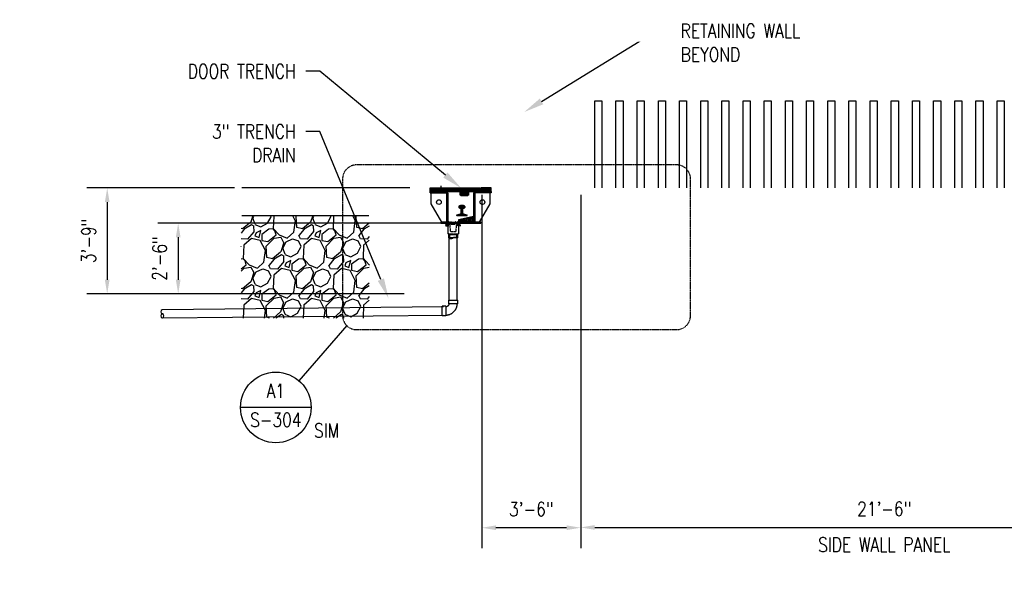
# Model space of a CAD drawing. Header units: inches. Extents: x -3652 to 3886, y -220 to 417.
# Tile 2 of 42: x -166 to 252, y -166 to 72. Entities that reach past the tile are written whole.
import ezdxf
from ezdxf import colors
from ezdxf.entities.mleader import LeaderData, LeaderLine
from ezdxf.enums import TextEntityAlignment as Align
from ezdxf.math import Vec2, Vec3

# ---------------------------------------------------------------- set-up
doc = ezdxf.new("R2010")
doc.units = ezdxf.units.IN
doc.header["$MEASUREMENT"] = 0
for name, pattern in [('CENTER2', [1.125, 0.75, -0.125, 0.125, -0.125]), ('Dash', [0.25, 0.125, -0.125]), ('HIDDEN2', [0.1875, 0.125, -0.0625])]:
    doc.linetypes.add(name, pattern=pattern)
doc.layers.get('Defpoints').update_dxf_attribs({"color": 243})
for name, color, linetype in [('A-WALL-PATT', 8, 'Continuous'), ('G-Detl-Hidn', 1, 'HIDDEN2'), ('P-PIPE', 3, 'Continuous'), ('S-ANNO-DIMS', 1, 'Continuous'), ('S-ANNO-TEXT', 2, 'Continuous'), ('S-DETL-CNTR', 1, 'CENTER2'), ('S-DETL-STLS', 3, 'Continuous'), ('S-GRVL', 8, 'Continuous')]:
    doc.layers.add(name, color=color, linetype=linetype)
for name, color, linetype, lineweight in [('G-ANNO-REFR', 2, 'Continuous', 35), ('G-Detl-Medm', 3, 'Continuous', 35), ('S-ANNO-PATT', 8, 'Continuous', 18), ('S-ANNO-SYMB', 2, 'Continuous', 25), ('S-SECT-SHPS', 3, 'Continuous', 25)]:
    doc.layers.add(name, color=color, linetype=linetype, lineweight=lineweight)
doc.styles.add('AEC_COMN_TITLE', font='romans.shx', dxfattribs={"width": 0.8, "height": 0.1875})
doc.styles.add('Annotative', font='romans.shx', dxfattribs={"width": 0.8, "height": 0.125})
doc.styles.add('ROMANS', font='ROMANS.shx', dxfattribs={"width": 0.8})
doc.dimstyles.new('Annotative', dxfattribs={"dimscale": 0, "dimtxt": 0.125, "dimasz": 0.125, "dimexe": 0.179688, "dimexo": 0.0625, "dimgap": 0.09, "dimtad": 1, "dimdec": 3, "dimzin": 3, "dimdsep": 46, "dimlunit": 4, "dimtxsty": 'Annotative', "dimcen": 0.09, "dimclrt": 2, "dimazin": 2, "dimtfac": 1, "dimtdec": 3, "dimtmove": 1, "dimatfit": 3, "dimfxl": 1, "dimtfill": 1, "dimfrac": 2, "dimtolj": 1, "dimtzin": 0, "dimarcsym": 0})
pattern_1 = [(319.44955, (-254.05125, 60.66655), (0.365691, 0.4274065), []), (319.44955, (-254.0307, 60.4022), (0.365691, 0.4274065), [])]
pattern_2 = [(319.44955, (-218.05334, -49.55165), (0.365691, 0.4274065), []), (319.44955, (-218.03277, -49.816), (0.365691, 0.4274065), [])]
pattern_3 = [(319.44955, (-281.05846, -49.98134), (0.365691, 0.4274065), []), (319.44955, (-281.0379, -50.2457), (0.365691, 0.4274065), [])]

# ---------------------------------------------------------------- blocks, each defined once
blk = doc.blocks.new('*D9')
at = {"layer": 'Defpoints', "color": 0, "transparency": 16777216}
for p in [(30, 0), (72, 0), (30, -144.43)]:
    blk.add_point(p, dxfattribs=at)
at = {"layer": 'S-ANNO-DIMS', "color": 0, "lineweight": -2, "transparency": 16777216}
for p, q in [((30, -3), (30, -153.06)), ((72, -3), (72, -153.06)), ((66, -144.43), (36, -144.43))]:
    blk.add_line(p, q, dxfattribs=at)
at = {"layer": 'S-ANNO-DIMS', "color": 0, "transparency": 16777216}
for points in [[(36, -143.43), (36, -145.43), (30, -144.43)], [(66, -143.43), (66, -145.43), (72, -144.43)]]:
    blk.add_solid(points, dxfattribs=at)
at = {"layer": 'S-ANNO-DIMS', "color": 2, "transparency": 16777216, "insert": (51, -136.54), "char_height": 6, "attachment_point": 5, "style": 'Annotative', "bg_fill": 3, "box_fill_scale": 1.25, "bg_fill_color": 256, "bg_fill_true_color": 13158600, "bg_fill_transparency": 0}
blk.add_mtext('\\A1;3\'-6"', dxfattribs=at)
blk = doc.blocks.new('*D15')
at = {"layer": 'Defpoints', "color": 0, "transparency": 16777216}
for p in [(72, 0), (330, 0), (330, -144.3)]:
    blk.add_point(p, dxfattribs=at)
at = {"layer": 'S-ANNO-DIMS', "color": 0, "lineweight": -2, "transparency": 16777216}
for p, q in [((72, -3), (72, -152.93)), ((330, -3), (330, -152.93)), ((78, -144.3), (324, -144.3))]:
    blk.add_line(p, q, dxfattribs=at)
at = {"layer": 'S-ANNO-DIMS', "color": 0, "transparency": 16777216}
for points in [[(78, -143.3), (78, -145.3), (72, -144.3)], [(324, -143.3), (324, -145.3), (330, -144.3)]]:
    blk.add_solid(points, dxfattribs=at)
at = {"layer": 'S-ANNO-DIMS', "color": 2, "transparency": 16777216, "insert": (201, -136.41), "char_height": 6, "attachment_point": 5, "style": 'Annotative', "bg_fill": 3, "box_fill_scale": 1.25, "bg_fill_color": 256, "bg_fill_true_color": 13158600, "bg_fill_transparency": 0}
blk.add_mtext('\\A1;21\'-6"', dxfattribs=at)
at = {"layer": 'S-ANNO-DIMS', "color": 2, "transparency": 16777216, "insert": (201, -151.62), "char_height": 6, "attachment_point": 5, "style": 'Annotative', "bg_fill": 3, "box_fill_scale": 1.25, "bg_fill_color": 256, "bg_fill_true_color": 13158600, "bg_fill_transparency": 0}
blk.add_mtext('\\A1;SIDE WALL PANEL', dxfattribs=at)
blk = doc.blocks.new('Bend - PVC - Sch 40 - DWV_USACE - Standard-1075329-SECTION _COLUMN STRIP_ LONG')
at = {"layer": 'P-PIPE', "lineweight": -3}
for p, q in [((205.64, -14.52), (204.14, -14.52)), ((204.14, -18.48), (204.14, -14.52)), ((205.64, -14.52), (205.64, -18.48)), ((199.1, -19.56), (199.1, -21.06)), ((199.1, -19.56), (203.06, -19.56)), ((203.06, -21.06), (203.06, -19.56)), ((204.14, -18.48), (205.64, -18.48)), ((203.06, -21.06), (199.1, -21.06))]:
    blk.add_line(p, q, dxfattribs=at)
at = {"layer": 'P-PIPE', "lineweight": -3, "flags": 128}
for points in [[(204.14, -14.75), (203.95, -14.75), (203.76, -14.77), (203.56, -14.78), (203.37, -14.81), (203.18, -14.85), (203, -14.89), (202.81, -14.94), (202.63, -14.99), (202.44, -15.06), (202.27, -15.13), (202.09, -15.21), (201.92, -15.29), (201.75, -15.39), (201.58, -15.49), (201.42, -15.59), (201.27, -15.7), (201.11, -15.82), (200.97, -15.94), (200.82, -16.07), (200.69, -16.21), (200.56, -16.35), (200.43, -16.5), (200.31, -16.65), (200.2, -16.8), (200.09, -16.96), (199.99, -17.13), (199.9, -17.29), (199.81, -17.47), (199.73, -17.64), (199.65, -17.82), (199.59, -18), (199.53, -18.18), (199.48, -18.37), (199.43, -18.56), (199.4, -18.74), (199.37, -18.94), (199.35, -19.13), (199.33, -19.32), (199.33, -19.51), (199.33, -19.56)], [(202.83, -19.56), (202.83, -19.51), (202.83, -19.46), (202.84, -19.41), (202.84, -19.35), (202.85, -19.3), (202.87, -19.25), (202.88, -19.2), (202.89, -19.15), (202.91, -19.1), (202.93, -19.05), (202.95, -19), (202.98, -18.96), (203, -18.91), (203.03, -18.87), (203.06, -18.82), (203.09, -18.78), (203.12, -18.74), (203.15, -18.7), (203.19, -18.66), (203.23, -18.62), (203.26, -18.59), (203.3, -18.55), (203.34, -18.52), (203.39, -18.49), (203.43, -18.46), (203.48, -18.43), (203.52, -18.4), (203.57, -18.38), (203.62, -18.36), (203.66, -18.34), (203.71, -18.32), (203.76, -18.31), (203.81, -18.29), (203.87, -18.28), (203.92, -18.27), (203.97, -18.26), (204.02, -18.26), (204.07, -18.25), (204.13, -18.25), (204.14, -18.25)]]:
    blk.add_lwpolyline(points, dxfattribs=at)
blk = doc.blocks.new('*D30')
at = {"layer": 'Defpoints', "color": 0, "transparency": 16777216}
for p in [(30.51, -15), (-99.06, -45), (0, -45)]:
    blk.add_point(p, dxfattribs=at)
at = {"layer": 'S-ANNO-DIMS', "color": 0, "lineweight": -2, "transparency": 16777216}
for p, q in [((27.51, -15), (-107.68, -15)), ((-99.06, -21), (-99.06, -39)), ((-3, -45), (-107.68, -45))]:
    blk.add_line(p, q, dxfattribs=at)
at = {"layer": 'S-ANNO-DIMS', "color": 0, "transparency": 16777216}
for points in [[(-100.06, -21), (-98.06, -21), (-99.06, -15)], [(-100.06, -39), (-98.06, -39), (-99.06, -45)]]:
    blk.add_solid(points, dxfattribs=at)
at = {"layer": 'S-ANNO-DIMS', "color": 2, "transparency": 16777216, "insert": (-106.95, -30), "char_height": 6, "attachment_point": 5, "rotation": 90, "style": 'Annotative', "bg_fill": 3, "box_fill_scale": 1.25, "bg_fill_color": 256, "bg_fill_true_color": 13158600, "bg_fill_transparency": 0}
blk.add_mtext('\\A1;2\'-6"', dxfattribs=at)
blk = doc.blocks.new('*D31')
at = {"layer": 'Defpoints', "color": 0, "transparency": 16777216}
for p in [(-72.06, 0), (-129.22, -45), (0, -45)]:
    blk.add_point(p, dxfattribs=at)
at = {"layer": 'S-ANNO-DIMS', "color": 0, "lineweight": -2, "transparency": 16777216}
for p, q in [((-75.06, 0), (-137.84, 0)), ((-129.22, -6), (-129.22, -39)), ((-3, -45), (-137.84, -45))]:
    blk.add_line(p, q, dxfattribs=at)
at = {"layer": 'S-ANNO-DIMS', "color": 0, "transparency": 16777216}
for points in [[(-130.22, -6), (-128.22, -6), (-129.22, 0)], [(-130.22, -39), (-128.22, -39), (-129.22, -45)]]:
    blk.add_solid(points, dxfattribs=at)
at = {"layer": 'S-ANNO-DIMS', "color": 2, "transparency": 16777216, "insert": (-137.11, -22.5), "char_height": 6, "attachment_point": 5, "rotation": 90, "style": 'Annotative', "bg_fill": 3, "box_fill_scale": 1.25, "bg_fill_color": 256, "bg_fill_true_color": 13158600, "bg_fill_transparency": 0}
blk.add_mtext('\\A1;3\'-9"', dxfattribs=at)
blk = doc.blocks.new('Detail Callout AEC')
at = {"color": 0, "linetype": 'ByBlock', "lineweight": -3, "transparency": 16777216}
blk.add_line((0.25, 0), (-0.25, 0), dxfattribs=at)
blk.add_line((0.25, 0), (-0.25, 0), dxfattribs=at)
blk.add_circle((0, 0), 0.25, dxfattribs=at)
blk.add_circle((0, 0), 0.25, dxfattribs=at)
at = {"color": 0, "linetype": 'ByBlock', "lineweight": -3, "transparency": 16777216, "style": 'AEC_COMN_TITLE'}
for tag, p in [('VIEWNUMBER', (0, 0.0508)), ('VIEWNUMBER', (0, 0.0508)), ('SHEETNUMBER', (0, -0.1263)), ('SHEETNUMBER', (0, -0.1263))]:
    blk.add_attdef(tag, text='', height=0.0938, dxfattribs=at).set_placement(p, align=Align.CENTER)

msp = doc.modelspace()

# ---------------------------------------------------------------- hatches: boundary and pattern name
at = {"layer": 'S-ANNO-PATT', "linetype": 'Continuous', "lineweight": 0}
h = msp.add_hatch(dxfattribs=at)
h.set_pattern_fill('ANSI32', color=256, scale=1.5)
h.set_pattern_definition([(45, (-302.03704, -48.662), (-0.3977476, 0.3977476), []), (45, (-301.77187, -48.662), (-0.3977476, 0.3977476), [])])
h.paths.add_polyline_path([(12.7568, -0.03278), (8.0068, -0.03278), (8.0068, -1.53278), (12.7568, -1.53278, -1)])
at = {"layer": 'S-ANNO-PATT'}
h = msp.add_hatch(dxfattribs=at)
h.set_pattern_fill('ANSI32', color=256, scale=1.5, angle=-85.5504475)
h.set_pattern_definition(pattern_1)
h.paths.add_polyline_path([(8.0068, -1.53278), (8.0068, -2.03278), (8.5068, -2.03278), (15.2568, -2.03278), (15.2568, -1.53278)])
h = msp.add_hatch(dxfattribs=at)
h.set_pattern_fill('ANSI32', color=256, scale=1.5, angle=-85.5504475)
h.set_pattern_definition(pattern_1)
h.paths.add_polyline_path([(15.5068, -2.03278), (15.0068, -2.03278), (15.0068, -14.49998), (15.5068, -14.49998)])
h = msp.add_hatch(dxfattribs=at)
h.set_pattern_fill('ANSI32', color=256, scale=1.5, angle=-85.5504475)
h.set_pattern_definition(pattern_1)
h.paths.add_polyline_path([(27.0068, -2.03278), (26.5068, -2.03278), (26.5068, -10.27456), (27.0068, -10.37646)])
at = {"layer": 'S-ANNO-PATT', "linetype": 'Continuous', "lineweight": 0}
h = msp.add_hatch(dxfattribs=at)
h.set_pattern_fill('ANSI32', color=256, scale=1.5)
h.set_pattern_definition([(45, (-154.96737, 52.08584), (-0.3977476, 0.3977476), []), (45, (-154.7022, 52.08584), (-0.3977476, 0.3977476), [])])
h.paths.add_polyline_path([(22.64468, -8.41822), (21.91559, -8.70391, 0.308606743), (21.7568, -8.93668), (21.7568, -10.60719, 0.332706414), (22.11572, -11.08687), (23.58694, -11.51958, -0.332706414), (23.6318, -11.57954), (23.6318, -11.72028, -0.414213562), (23.5693, -11.78278), (19.4443, -11.78278, -0.414213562), (19.3818, -11.72028), (19.3818, -11.57954, -0.332706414), (19.42667, -11.51958), (20.89789, -11.08687, 0.332706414), (21.2568, -10.60719), (21.2568, -8.93668, 0.308606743), (21.09801, -8.70391), (20.36893, -8.41822, -0.35466541), (20.3193, -8.35706), (20.3193, -7.94254, -0.391902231), (20.66554, -7.56864), (21.01693, -7.54161, -0.01919533), (21.24702, -7.53278), (21.76659, -7.53278, -0.01919533), (21.99668, -7.54161), (22.34806, -7.56864, -0.391902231), (22.6943, -7.94254), (22.6943, -8.35706, -0.35466541)])
at = {"layer": 'S-ANNO-PATT'}
h = msp.add_hatch(dxfattribs=at)
h.set_pattern_fill('AR-SAND', color=256, scale=0.1)
h.set_pattern_definition([(37.5, (-218.05334, -49.55165), (-0.00629934, 0.19268238), [0, -0.152, 0, -0.17, 0, -0.1625]), (7.5, (-218.05334, -49.55165), (0.17697767, 0.2822146), [0, -0.082, 0, -0.137, 0, -0.0525]), (327.5, (-218.17634, -49.55165), (0.31141419, 0.0005659), [0, -0.05, 0, -0.18, 0, -0.235]), (317.5, (-218.17634, -49.55165), (0.30061266, 0.08776756), [0, -0.025, 0, -0.118, 0, -0.135])])
h.paths.add_polyline_path([(26.49786, -14.49998), (26.49786, -12.13382), (20.0068, -13.49998), (20.0068, -14.49998)])
h = msp.add_hatch(dxfattribs=at)
h.set_pattern_fill('ANSI32', color=256, scale=1.5, angle=-85.5504475)
h.set_pattern_definition(pattern_1)
h.paths.add_polyline_path([(26.5068, -14.49998), (27.0068, -14.49998), (27.0068, -10.37646), (26.5068, -10.27456)])
h = msp.add_hatch(dxfattribs=at)
h.set_pattern_fill('ANSI32', color=256, scale=1.5, angle=-85.5504475)
h.set_pattern_definition(pattern_2)
h.paths.add_polyline_path([(12.5068, -14.99998), (15.5068, -14.99998), (15.5068, -14.49998), (12.5068, -14.49998)])
h = msp.add_hatch(dxfattribs=at)
h.set_pattern_fill('ANSI32', color=256, scale=1.5, angle=-85.5504475)
h.set_pattern_definition(pattern_3)
h.paths.add_polyline_path([(15.5068, -16.31248, 0.414213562), (15.6318, -16.18748), (15.6318, -15.56248, -0.414213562), (15.7568, -15.43748), (16.1318, -15.43748, 0.414213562), (16.2568, -15.31248), (15.5068, -15.31248)])
h = msp.add_hatch(dxfattribs=at)
h.set_pattern_fill('ANSI32', color=256, scale=1.5, angle=-85.5504475)
h.set_pattern_definition(pattern_3)
h.paths.add_polyline_path([(20.00807, -16.31248, -0.414213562), (19.88307, -16.18748), (19.88307, -15.56248, 0.414213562), (19.75807, -15.43748), (19.38307, -15.43748, -0.414213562), (19.25807, -15.31248), (20.00807, -15.31248)])
h = msp.add_hatch(dxfattribs=at)
h.set_pattern_fill('AR-CONC', color=256)
h.set_pattern_definition([(50, (-218.0533, -49.5516), (7.1726, -0.62752), [0.75, -8.25]), (355, (-218.053, -49.552), (-1.38751, 7.52192), [0.6, -6.6]), (100.4514, (-217.4556, -49.604), (5.78509, 6.8944), [0.6374, -7.01142]), (46.184, (-218.053, -47.552), (10.6724, -1.6552), [1.125, -12.375]), (96.6356, (-217.164, -47.69), (9.3466, 9.7412), [0.9561, -10.51714]), (351.184, (-218.053, -47.552), (9.3466, 9.7412), [0.9, -9.9]), (21, (-217.0533, -48.0516), (5.96907, -4.02619), [0.75, -8.25]), (326, (-217.053, -48.052), (2.43315, 7.2515), [0.6, -6.6]), (71.4514, (-216.556, -48.387), (8.40222, 3.22531), [0.6374, -7.01142]), (37.5, (-218.0533, -49.5516), (0.121599, 3.328939), [0, -6.52, 0, -6.7, 0, -6.625]), (7.5, (-218.0533, -49.5516), (2.630695, 3.944117), [0, -3.82, 0, -6.37, 0, -2.525]), (327.5, (-220.2833, -49.5516), (5.338224, -0.22555), [0, -2.5, 0, -7.8, 0, -10.35]), (317.5, (-221.2833, -49.5516), (5.83186, 1.00105), [0, -3.25, 0, -5.18, 0, -7.35])])
h.paths.add_polyline_path([(26.49786, -14.49998), (20.08935, -14.49998), (26.49786, -13.91776)])
h = msp.add_hatch(dxfattribs=at)
h.set_pattern_fill('ANSI31', color=256)
h.set_pattern_definition([(45, (-280.72125, -50.6012), (-0.08838835, 0.08838835), [])])
h.paths.add_polyline_path([(19.5068, -19.51182), (19.2568, -19.51182), (19.2568, -21.15382, -0.042876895), (19.5068, -21.28713), (19.5068, -20.51516)])
h.paths.add_polyline_path([(16.25843, -19.51182), (16.00836, -19.51182), (16.00779, -21.28841, 0.048285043), (16.25777, -21.42832)])
at = {"layer": 'S-GRVL'}
h = msp.add_hatch(dxfattribs=at)
h.set_pattern_fill('GRAVEL', color=256, scale=18, angle=45)
h.paths.add_polyline_path([(-17.83209, -55.29583), (-17.83209, -12.08941), (-72.33183, -12.08941), (-72.33183, -55.29583)])

# ---------------------------------------------------------------- linework, layer by layer
at = {"color": 3, "linetype": 'Continuous'}
for p, q in [((15.5068, -14.99998), (15.5068, -19.51182)), ((20.0068, -14.99998), (20.0068, -19.51182)), ((16.00743, -19.51182), (15.5068, -19.51182)), ((16.00743, -19.51182), (16.00743, -21.28817)), ((16.25843, -19.51151), (16.25777, -21.42832)), ((19.2568, -19.51182), (19.2568, -21.15382)), ((19.50744, -19.51182), (19.50729, -21.28744)), ((19.50744, -19.51182), (20.00807, -19.51182)), ((19.50922, -21.04893), (19.50642, -21.04893))]:
    msp.add_line(p, q, dxfattribs=at)
for centre, radius, start, end in [((16.85551, -20.06706), 1.48672, 235.1472477, 304.8505878), ((18.60594, -22.67545), 1.65499, 57.0011277, 122.9788665)]:
    msp.add_arc(centre, radius, start, end, dxfattribs=at)
at = {"layer": 'A-WALL-PATT'}
for points in [[(-0.63957, 0), (-72.056, 0)], [(-18, -11.82688), (-72.056, -11.82688)]]:
    msp.add_lwpolyline(points, dxfattribs=at)
at = {"layer": 'G-Detl-Hidn', "color": 8, "linetype": 'HIDDEN2'}
msp.add_circle((12.7568, -0.78278), 0.25, dxfattribs=at)
at = {"layer": 'G-Detl-Medm'}
msp.add_lwpolyline([(21.09801, -8.70391), (20.36893, -8.41822, -0.35466541), (20.3193, -8.35706), (20.3193, -7.94254, -0.391902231), (20.66554, -7.56864), (21.01693, -7.54161, -0.01919533), (21.24702, -7.53278), (21.76659, -7.53278, -0.01919533), (21.99668, -7.54161), (22.34806, -7.56864, -0.391902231), (22.6943, -7.94254), (22.6943, -8.35706, -0.35466541), (22.64468, -8.41822), (21.91559, -8.70391, 0.308606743), (21.7568, -8.93668), (21.7568, -10.60719, 0.332706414), (22.11572, -11.08687), (23.58694, -11.51958, -0.332706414), (23.6318, -11.57954), (23.6318, -11.72028, -0.414213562), (23.5693, -11.78278), (19.4443, -11.78278, -0.414213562), (19.3818, -11.72028), (19.3818, -11.57954, -0.332706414), (19.42667, -11.51958), (20.89789, -11.08687, 0.332706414), (21.2568, -10.60719), (21.2568, -8.93668, 0.308606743)], format="xyb", close=True, dxfattribs=at)
at = {"layer": 'P-PIPE', "lineweight": -3}
for p, q in [((15.77844, -19.76237), (15.77844, -21.26237)), ((15.77844, -19.76237), (19.73644, -19.76237)), ((16.0101, -19.5), (16.0101, -19.76237)), ((19.50478, -19.76237), (19.50478, -19.5)), ((19.73644, -21.26237), (19.73644, -19.76237)), ((19.73644, -21.26237), (15.77844, -21.26237)), ((16.0101, -21.26237), (16.0101, -47.73375)), ((19.50478, -47.73375), (19.50478, -21.26237)), ((13.65952, -50.52076), (-105.79564, -51.77865)), ((-105.79564, -55.26023), (13.65952, -54.01591))]:
    msp.add_line(p, q, dxfattribs=at)
for centre, start, end in [((-105.51834, -52.64616), 107.726568, 253.4670509), ((-105.51834, -54.39235), 106.5329491, 252.273432), ((-106.03668, -54.39235), 287.726568, 73.4670509)]:
    msp.add_arc(centre, 0.91075, start, end, dxfattribs=at)
at = {"layer": 'S-ANNO-DIMS', "color": 8}
for p, q in [((21.0068, -1.83163), (24.0068, -1.83163)), ((21.0068, -1.8897), (24.0068, -1.8897)), ((21.0068, -2.031), (24.0068, -2.031)), ((21.0068, -2.27168), (24.0068, -2.27168)), ((21.0068, -2.82604), (24.0068, -2.82604)), ((21.0068, -3.06673), (24.0068, -3.06673)), ((21.0068, -3.20803), (24.0068, -3.20803)), ((21.0068, -3.26609), (24.0068, -3.26609))]:
    msp.add_line(p, q, dxfattribs=at)
at = {"layer": 'S-ANNO-DIMS'}
for p, q in [((16.01346, -15.20805), (16.01346, -14.49998)), ((19.50014, -15.20805), (19.50014, -14.49998))]:
    msp.add_line(p, q, dxfattribs=at)
msp.add_lwpolyline([(17.75977, -14.49998), (19.80787, -14.49998, -0.438966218), (19.87015, -14.56771), (19.81767, -15.19271, -0.389886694), (19.75539, -15.24998), (19.55965, -15.24998, -0.198912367), (19.51546, -15.23167), (19.45641, -15.17262, 0.198912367), (19.41221, -15.15432), (19.28229, -15.15432, 0.200617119), (19.2378, -15.17291), (19.18009, -15.23138, -0.200617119), (19.13561, -15.24998), (17.75977, -15.24998), (16.41934, -15.24998, -0.200617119), (16.37485, -15.23138), (16.31714, -15.17291, 0.200617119), (16.27266, -15.15432), (16.10139, -15.15432, 0.198912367), (16.0572, -15.17262), (15.99814, -15.23167, -0.198912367), (15.95395, -15.24998), (15.75821, -15.24998, -0.389886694), (15.69593, -15.19271), (15.64346, -14.56771, -0.438966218), (15.70574, -14.49998)], format="xyb", close=True, dxfattribs=at)
msp.add_lwpolyline([(16.94932, -15.24998), (16.94932, -15.29751, 0.414213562), (17.01182, -15.36001), (18.50178, -15.36001, 0.414213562), (18.56428, -15.29751), (18.56428, -15.24998)], format="xyb", dxfattribs=at)
for centre in [(15.99929, -14.59401), (16.91088, -14.59401), (18.78013, -14.59401), (19.60005, -14.59401)]:
    msp.add_arc(centre, 0.13939, 42.4212215, 137.5787785, dxfattribs=at)
at = {"layer": 'S-ANNO-PATT', "linetype": 'HIDDEN2', "lineweight": 0}
for p, q in [((24.0068, -2.42386), (21.0068, -2.42386)), ((24.0068, -2.67386), (21.0068, -2.67386))]:
    msp.add_line(p, q, dxfattribs=at)
at = {"layer": 'S-ANNO-PATT', "linetype": 'Continuous', "lineweight": 0}
msp.add_lwpolyline([(21.0068, -3.29886), (24.0068, -3.29886), (24.0068, -1.79886), (21.0068, -1.79886)], close=True, dxfattribs=at)
at = {"layer": 'S-ANNO-PATT', "linetype": 'HIDDEN2', "lineweight": 0}
msp.add_arc((12.7568, -0.78278), 0.75, 270, 90, dxfattribs=at)
at = {"layer": 'S-ANNO-SYMB', "lineweight": -3}
msp.add_line((-27.45532, -58.47885), (-47.75418, -81.95373), dxfattribs=at)
at = {"layer": 'S-DETL-CNTR', "ltscale": 0.25}
for p, q in [((12.7568, -1.77778), (12.7568, 0.8974)), ((11.15453, -0.78278), (14.27907, -0.78278))]:
    msp.add_line(p, q, dxfattribs=at)
at = {"layer": 'S-DETL-STLS'}
for p, q in [((8.0068, -1.53278), (15.2568, -1.53278)), ((8.0068, -2.03278), (8.0068, -1.53278)), ((8.0068, -2.03278), (15.5068, -2.03278)), ((8.5068, -6.70575), (8.5068, -2.03278)), ((15.0068, -2.03278), (15.0068, -14.49998)), ((15.2568, -1.53278), (15.2568, -2.03278)), ((15.5068, -2.03278), (15.5068, -14.49998)), ((26.5068, -2.03278), (26.5068, -14.49998)), ((26.7568, -1.53278), (26.7568, -2.03278)), ((27.0068, -2.03278), (27.0068, -14.49998)), ((13.0068, -14.49998), (8.5068, -6.70575)), ((15.5068, -15.31248), (16.2568, -15.31248)), ((15.5068, -15.31248), (15.5068, -16.31248)), ((15.58327, -15.24998), (15.58327, -15.31248)), ((16.31727, -15.24998), (15.58327, -15.24998)), ((15.58327, -15.31248), (16.31727, -15.31248)), ((15.6318, -15.56248), (15.6318, -16.18748)), ((15.7568, -15.43748), (16.1318, -15.43748)), ((16.31727, -15.31248), (16.31727, -15.24998)), ((19.19759, -15.31248), (19.19759, -15.24998)), ((19.19759, -15.24998), (19.9316, -15.24998)), ((19.9316, -15.31248), (19.19759, -15.31248)), ((20.00807, -15.31248), (19.25807, -15.31248)), ((19.75807, -15.43748), (19.38307, -15.43748)), ((19.88307, -15.56248), (19.88307, -16.18748)), ((19.9316, -15.24998), (19.9316, -15.31248))]:
    msp.add_line(p, q, dxfattribs=at)
at = {"layer": 'S-DETL-STLS', "linetype": 'HIDDEN2'}
for p, q in [((16.31727, -15.24998), (16.61708, -18.58035)), ((19.19759, -15.24998), (18.89779, -18.58035)), ((16.00743, -19.51182), (19.50743, -19.51182)), ((16.61708, -18.58035), (18.8978, -18.5803))]:
    msp.add_line(p, q, dxfattribs=at)
at = {"layer": 'S-DETL-STLS', "color": 3}
for points in [[(13.48594, -1.53278), (8.0068, -1.53278), (8.0068, -0.03278), (12.7568, -0.03278)], [(21.0068, -1.53278), (21.0068, -3.10494), (20.7568, -3.10494), (20.7568, -1.53278)], [(24.2568, -1.53278), (24.2568, -3.10494), (24.0068, -3.10494), (24.0068, -1.53278)]]:
    msp.add_lwpolyline(points, dxfattribs=at)
at = {"layer": 'S-DETL-STLS'}
msp.add_lwpolyline([(26.49786, -14.49998), (26.49786, -12.13382), (20.0068, -13.49998), (20.0068, -14.49998), (26.49786, -14.49998)], dxfattribs=at)
msp.add_lwpolyline([(12.5068, -14.99998), (15.5068, -14.99998), (15.5068, -14.49998), (12.5068, -14.49998)], close=True, dxfattribs=at)
for centre, radius in [((12.7568, -0.78278), 0.25), ((11.7568, -6.04778), 1)]:
    msp.add_circle(centre, radius, dxfattribs=at)
for centre, radius, start, end in [((12.7568, -0.78278), 0.75, 90, 270), ((15.5068, -16.18748), 0.125, 270, 0), ((15.7568, -15.56248), 0.125, 90, 180), ((16.1318, -15.31248), 0.125, 270, 0), ((19.38307, -15.31248), 0.125, 180, 270), ((19.75807, -15.56248), 0.125, 0, 90), ((20.00807, -16.18748), 0.125, 180, 270)]:
    msp.add_arc(centre, radius, start, end, dxfattribs=at)
at = {"layer": 'S-SECT-SHPS', "color": 1}
for p, q in [((14.67942, -15.87498), (14.67942, -15.55432)), ((14.67942, -15.55432), (14.73989, -15.55432)), ((14.67942, -15.87498), (14.67942, -16.19564)), ((14.67942, -16.19564), (14.73989, -16.19564)), ((14.73989, -15.60612), (14.73989, -15.55432)), ((14.73989, -15.60612), (15.50663, -15.60604)), ((14.73989, -15.87498), (14.73989, -15.60612)), ((14.73989, -15.87498), (14.73989, -16.14384)), ((14.73989, -16.14384), (15.50663, -16.14392)), ((14.73989, -16.14384), (14.73989, -16.19564)), ((14.83409, -15.74998), (14.83409, -15.99998)), ((14.93142, -15.74998), (14.83409, -15.74998)), ((14.93142, -15.99998), (14.83409, -15.99998)), ((14.85909, -15.74998), (14.85909, -15.99998)), ((14.88409, -15.74998), (14.88409, -15.99998)), ((14.90909, -15.74998), (14.90909, -15.99998)), ((15.6318, -15.74998), (14.93142, -15.74998)), ((15.6318, -15.99998), (14.93142, -15.99998)), ((14.93409, -15.74998), (14.93409, -15.99998)), ((14.95909, -15.74998), (14.95909, -15.99998)), ((14.98409, -15.74998), (14.98409, -15.99998)), ((15.00909, -15.74998), (15.00909, -15.99998)), ((15.03409, -15.74998), (15.03409, -15.99998)), ((15.05909, -15.74998), (15.05909, -15.99998)), ((15.08409, -15.74998), (15.08409, -15.99998)), ((15.10909, -15.74998), (15.10909, -15.99998)), ((15.13409, -15.74998), (15.13409, -15.99998)), ((15.15909, -15.74998), (15.15909, -15.99998)), ((15.18409, -15.74998), (15.18409, -15.99998)), ((15.20909, -15.74998), (15.20909, -15.99998)), ((15.23409, -15.74998), (15.23409, -15.99998)), ((15.25909, -15.74998), (15.25909, -15.99998)), ((15.28409, -15.74998), (15.28409, -15.99998)), ((15.30909, -15.74998), (15.30909, -15.99998)), ((15.33409, -15.74998), (15.33409, -15.99998)), ((15.35909, -15.74998), (15.35909, -15.99998)), ((15.38409, -15.74998), (15.38409, -15.99998)), ((15.40909, -15.74998), (15.40909, -15.99998)), ((15.43409, -15.74998), (15.43409, -15.99998)), ((15.7818, -15.69998), (15.6318, -15.69998)), ((15.6318, -15.69998), (15.6318, -16.04998)), ((15.7818, -15.79998), (15.6318, -15.79998)), ((15.6318, -15.94998), (15.7818, -15.94998)), ((15.6318, -16.04998), (15.7818, -16.04998)), ((15.7818, -16.04998), (15.7818, -15.69998)), ((19.73307, -16.04998), (19.73307, -15.69998)), ((19.73307, -15.69998), (19.88307, -15.69998)), ((19.73307, -15.79998), (19.88307, -15.79998)), ((19.88307, -15.94998), (19.73307, -15.94998)), ((19.88307, -16.04998), (19.73307, -16.04998)), ((19.88307, -15.69998), (19.88307, -16.04998)), ((19.88307, -15.74998), (20.58345, -15.74998)), ((19.88307, -15.99998), (20.58345, -15.99998)), ((20.77498, -15.60612), (20.00824, -15.60604)), ((20.77498, -16.14384), (20.00824, -16.14392)), ((20.08078, -15.74998), (20.08078, -15.99998)), ((20.10578, -15.74998), (20.10578, -15.99998)), ((20.13078, -15.74998), (20.13078, -15.99998)), ((20.15578, -15.74998), (20.15578, -15.99998)), ((20.18078, -15.74998), (20.18078, -15.99998)), ((20.20578, -15.74998), (20.20578, -15.99998)), ((20.23078, -15.74998), (20.23078, -15.99998)), ((20.25578, -15.74998), (20.25578, -15.99998)), ((20.28078, -15.74998), (20.28078, -15.99998)), ((20.30578, -15.74998), (20.30578, -15.99998)), ((20.33078, -15.74998), (20.33078, -15.99998)), ((20.35578, -15.74998), (20.35578, -15.99998)), ((20.38078, -15.74998), (20.38078, -15.99998)), ((20.40578, -15.74998), (20.40578, -15.99998)), ((20.43078, -15.74998), (20.43078, -15.99998)), ((20.45578, -15.74998), (20.45578, -15.99998)), ((20.48078, -15.74998), (20.48078, -15.99998)), ((20.50578, -15.74998), (20.50578, -15.99998)), ((20.53078, -15.74998), (20.53078, -15.99998)), ((20.55578, -15.74998), (20.55578, -15.99998)), ((20.58078, -15.74998), (20.58078, -15.99998)), ((20.58345, -15.74998), (20.68078, -15.74998)), ((20.58345, -15.99998), (20.68078, -15.99998)), ((20.60578, -15.74998), (20.60578, -15.99998)), ((20.63078, -15.74998), (20.63078, -15.99998)), ((20.65578, -15.74998), (20.65578, -15.99998)), ((20.68078, -15.74998), (20.68078, -15.99998)), ((20.83545, -15.55432), (20.77498, -15.55432)), ((20.77498, -15.60612), (20.77498, -15.55432)), ((20.77498, -15.87498), (20.77498, -15.60612)), ((20.77498, -15.87498), (20.77498, -16.14384)), ((20.77498, -16.14384), (20.77498, -16.19564)), ((20.83545, -16.19564), (20.77498, -16.19564)), ((20.83545, -15.87498), (20.83545, -15.55432)), ((20.83545, -15.87498), (20.83545, -16.19564))]:
    msp.add_line(p, q, dxfattribs=at)

# ---------------------------------------------------------------- block references
at = {"layer": 'G-ANNO-REFR', "lineweight": -3}
ref = msp.add_blockref('Detail Callout AEC', (-57.56541, -93.30004), dxfattribs=dict(at, xscale=59.99988000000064, yscale=59.99988000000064, zscale=59.99988000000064))
ref.add_attrib('VIEWNUMBER', 'A1', dxfattribs={"layer": 'S-ANNO-TEXT', "color": 1, "transparency": 16777216, "height": 6, "style": 'ROMANS', "width": 0.8}).set_placement((-57.56541, -91.05005), align=Align.BOTTOM_CENTER)
ref.add_attrib('SHEETNUMBER', 'S-304', dxfattribs={"layer": 'S-ANNO-TEXT', "color": 1, "transparency": 16777216, "height": 6, "style": 'ROMANS', "width": 0.8}).set_placement((-57.56541, -101.55503), align=Align.CENTER)
at = {"layer": 'P-PIPE', "lineweight": -3, "rotation": 180}
msp.add_blockref('Bend - PVC - Sch 40 - DWV_USACE - Standard-1075329-SECTION _COLUMN STRIP_ LONG', (218.83482, -68.79675), dxfattribs=at)

# ---------------------------------------------------------------- texts
at = {"layer": 'S-ANNO-TEXT', "color": 2, "insert": (-41.2965, -106.10892), "char_height": 6, "attachment_point": 7, "style": 'Annotative'}
msp.add_mtext('SIM', dxfattribs=at)

# ---------------------------------------------------------------- dimensions: what is measured, and where the dimension line sits
at = {"layer": 'S-ANNO-DIMS'}
dim = msp.add_linear_dim(base=(30, -144.43457), p1=(72, 0), p2=(30, 0), dimstyle='Annotative', override={"dimpost": '\\X'}, dxfattribs=at)
dim.commit()
dim.dimension.update_dxf_attribs({"geometry": '*D9', "text_midpoint": (51, -136.54314)})

# ---------------------------------------------------------------- leaders
at = {"layer": 'S-ANNO-TEXT'}
ml = msp.add_multileader_mtext('Standard', dxfattribs=at)
ml.set_content('RETAINING WALL\\PBEYOND', color=2, style='Annotative')
ml.set_leader_properties(color=1)
ml.build(insert=Vec2(0, 0))
ml.multileader.update_dxf_attribs({"dogleg_length": 0.125, "arrow_head_size": 8.64, "scale": 48})
ctx = ml.context
ctx.base_point, ctx.scale, ctx.char_height, ctx.arrow_head_size, ctx.landing_gap_size, ctx.plane_origin = Vec3(110.16675, 66.72201), 48, 6, 8.64, 4.32, Vec3(81.6352, 40.55864)
notes = []
notes.append((ctx, [(0, (1, 1, 0), (104.16675, 66.72201), (1, 0), 6, [(0, [(48, 32.24763)], 0, [])])]))
ctx.mtext.insert, ctx.mtext.width, ctx.mtext.flow_direction = Vec3(114.48675, 69.72201), 78.5730219, 5
ml = msp.add_multileader_mtext('Standard', dxfattribs=at)
ml.set_content('DOOR TRENCH', color=2, style='Annotative')
ml.set_leader_properties(color=1)
ml.build(insert=Vec2(0, 0))
ml.multileader.update_dxf_attribs({"dogleg_length": 0.125, "arrow_head_size": 8.64, "scale": 48})
ctx = ml.context
ctx.base_point, ctx.scale, ctx.char_height, ctx.arrow_head_size, ctx.landing_gap_size, ctx.plane_origin = Vec3(-103.72626, 49.5655), 48, 6, 8.64, 4.32, Vec3(-6, 15.63034)
ctx.text_align_type = 2
notes.append((ctx, [(0, (1, 1, 0), (-38.80055, 49.5655), (-1, 0), 6, [(0, [(21.13975, -0.03278)], 0, [])])]))
ctx.mtext.insert, ctx.mtext.alignment, ctx.mtext.flow_direction = Vec3(-49.12055, 52.5655), 3, 5
ml = msp.add_multileader_mtext('Standard', dxfattribs=at)
ml.set_content('3" TRENCH\\PDRAIN', color=2, style='Annotative')
ml.set_leader_properties(color=1)
ml.build(insert=Vec2(0, 0))
ml.multileader.update_dxf_attribs({"dogleg_length": 0.125, "arrow_head_size": 8.64, "scale": 48})
ctx = ml.context
ctx.base_point, ctx.scale, ctx.char_height, ctx.arrow_head_size, ctx.landing_gap_size, ctx.plane_origin = Vec3(-92.06912, 23.93998), 48, 6, 8.64, 4.32, Vec3(-6, -20.52641)
ctx.text_align_type = 2
notes.append((ctx, [(0, (1, 1, 0), (-38.80055, 23.93998), (-1, 0), 6, [(0, [(-9.63521, -46.97539)], 0, [])])]))
ctx.mtext.insert, ctx.mtext.alignment, ctx.mtext.flow_direction = Vec3(-49.12055, 26.93998), 3, 5
for ctx, leaders in notes:
    for number, flags, end, landing, length, lines in leaders:
        leader = LeaderData()
        leader.index, (leader.has_last_leader_line, leader.has_dogleg_vector, leader.attachment_direction) = number, flags
        leader.last_leader_point, leader.dogleg_vector, leader.dogleg_length = Vec3(end), Vec3(landing), length
        for number, points, colour, breaks in lines:
            line = LeaderLine()
            line.index, line.vertices, line.color, line.breaks = number, Vec3.list(points), colors.encode_raw_color(colour), breaks
            leader.lines.append(line)
        ctx.leaders.append(leader)

# ---------------------------------------------------------------- next in the draw order: hatches: boundary and pattern name
at = {"layer": 'S-ANNO-PATT'}
h = msp.add_hatch(dxfattribs=at)
h.set_pattern_fill('ANSI32', color=256, scale=1.5, angle=-85.5504475)
h.set_pattern_definition([(319.44955, (-302.03704, -48.662), (0.365691, 0.4274065), []), (319.44955, (-302.01646, -48.92635), (0.365691, 0.4274065), [])])
edge = h.paths.add_edge_path()
edge.add_line((29.14069, -0.03446), (12.75679, -0.03278))
edge.add_arc((12.7568, -0.78278), 0.75, 90.0006776, 270.0006776)
edge.add_line((12.75681, -1.53278), (29.14071, -1.53446))
edge.add_line((29.14071, -1.53446), (29.14069, -0.03446))
edge = h.paths.add_edge_path(flags=16)
edge.add_arc((12.7568, -0.78278), 0.25, 0, 360)
h = msp.add_hatch(dxfattribs=at)
h.set_pattern_fill('ANSI32', color=256, scale=1.5, angle=-85.5504475)
h.set_pattern_definition(pattern_1)
h.paths.add_polyline_path([(26.7568, -1.53278), (26.7568, -2.03278), (34.0068, -2.03278), (34.0068, -1.53278), (33.97555, -1.53278), (29.5068, -1.53278)])
at = {"layer": 'S-ANNO-PATT', "linetype": 'Continuous', "lineweight": 0}
h = msp.add_hatch(dxfattribs=at)
h.set_pattern_fill('ANSI32', color=256, scale=1.5)
h.set_pattern_definition([(45, (-228.7093, -48.662), (-0.3977476, 0.3977476), []), (45, (-228.4441, -48.662), (-0.3977476, 0.3977476), [])])
h.paths.add_polyline_path([(29.5068, -0.03278), (29.5068, -1.53278), (33.97555, -1.54402), (33.97555, -0.04402)])
at = {"layer": 'S-ANNO-PATT'}
h = msp.add_hatch(dxfattribs=at)
h.set_pattern_fill('ANSI32', color=256, scale=1.5, angle=-85.5504475)
h.set_pattern_definition(pattern_2)
edge = h.paths.add_edge_path()
edge.add_line((29.5068, -14.49998), (20.0068, -14.49998))
edge.add_line((20.0068, -14.49998), (20.0068, -14.99998))
edge.add_line((20.0068, -14.99998), (29.5068, -14.99998))

# ---------------------------------------------------------------- next in the draw order: linework, layer by layer
at = {"layer": 'S-DETL-STLS', "color": 3}
for p, q in [((12.7568, -0.03278), (29.14069, -0.03278)), ((12.7568, -1.53278), (29.14071, -1.53278))]:
    msp.add_line(p, q, dxfattribs=at)
at = {"layer": 'S-DETL-STLS'}
for p, q in [((34.0068, -2.03278), (26.5068, -2.03278)), ((34.0068, -1.53278), (26.7568, -1.53278)), ((29.14071, -1.53258), (29.14069, -0.03278)), ((33.5068, -6.70575), (33.5068, -2.03278)), ((34.0068, -1.53278), (34.0068, -2.03278)), ((29.0068, -14.49998), (33.5068, -6.70575)), ((29.5068, -14.99998), (29.5068, -14.49998))]:
    msp.add_line(p, q, dxfattribs=at)
at = {"layer": 'S-DETL-STLS', "color": 3}
msp.add_lwpolyline([(29.5068, -0.03278), (29.5068, -1.53278), (33.97555, -1.53278), (33.97555, -0.03278)], close=True, dxfattribs=at)
at = {"layer": 'S-DETL-STLS'}
msp.add_lwpolyline([(29.5068, -14.49998), (20.0068, -14.49998), (20.0068, -14.99998), (29.5068, -14.99998)], dxfattribs=at)
msp.add_circle((30.2568, -6.04778), 1, dxfattribs=at)

# ---------------------------------------------------------------- next in the draw order: dimensions: what is measured, and where the dimension line sits
at = {"layer": 'S-ANNO-DIMS'}
dim = msp.add_linear_dim(base=(330, -144.30405), p1=(72, 0), p2=(330, 0), text='<>\\XSIDE WALL PANEL', dimstyle='Annotative', override={"dimpost": '\\X'}, dxfattribs=at)
dim.commit()
dim.dimension.update_dxf_attribs({"geometry": '*D15', "text_midpoint": (201, -144.30405)})

# ---------------------------------------------------------------- next in the draw order: leaders
at = {"layer": 'S-ANNO-TEXT'}
ml = msp.add_multileader_mtext('Standard', dxfattribs=at)
ml.set_content('8" PERFORATED FOUNDATION DRAIN', color=2, style='Annotative')
ml.set_leader_properties(color=1)
ml.build(insert=Vec2(0, 0))
ml.multileader.update_dxf_attribs({"dogleg_length": 0.125, "arrow_head_size": 8.64, "scale": 48})
ctx = ml.context
ctx.base_point, ctx.scale, ctx.char_height, ctx.arrow_head_size, ctx.landing_gap_size, ctx.plane_origin = Vec3(1112.9771, 47.19576), 48, 6, 8.64, 4.32, Vec3(1067.84273, 6.83572)
ctx.text_align_type = 2
notes = []
notes.append((ctx, [(1, (1, 1, 0), (1203.37945, 47.19576), (-1, 0), 14.56236, [(0, [(1178.62165, -17.9051)], 0, [])])]))
ctx.mtext.insert, ctx.mtext.width, ctx.mtext.alignment, ctx.mtext.flow_direction = Vec3(1184.4971, 50.19576), 71.5055757, 3, 5
for ctx, leaders in notes:
    for number, flags, end, landing, length, lines in leaders:
        leader = LeaderData()
        leader.index, (leader.has_last_leader_line, leader.has_dogleg_vector, leader.attachment_direction) = number, flags
        leader.last_leader_point, leader.dogleg_vector, leader.dogleg_length = Vec3(end), Vec3(landing), length
        for number, points, colour, breaks in lines:
            line = LeaderLine()
            line.index, line.vertices, line.color, line.breaks = number, Vec3.list(points), colors.encode_raw_color(colour), breaks
            leader.lines.append(line)
        ctx.leaders.append(leader)

# ---------------------------------------------------------------- next in the draw order: dimensions: what is measured, and where the dimension line sits
at = {"layer": 'S-ANNO-DIMS'}
dim = msp.add_linear_dim(base=(-99.05918, -45), p1=(30.50884, -14.99998), p2=(0, -45), angle=90, dimstyle='Annotative', override={"dimpost": '\\X'}, dxfattribs=at)
dim.commit()
dim.dimension.update_dxf_attribs({"geometry": '*D30', "text_midpoint": (-99.05918, -29.99999), "dimtype": 160})

# ---------------------------------------------------------------- next in the draw order: dimensions: what is measured, and where the dimension line sits
dim = msp.add_linear_dim(base=(-129.21662, -45), p1=(-72.056, 0), p2=(0, -45), angle=90, dimstyle='Annotative', override={"dimpost": '\\X'}, dxfattribs=at)
dim.commit()
dim.dimension.update_dxf_attribs({"geometry": '*D31', "text_midpoint": (-129.21662, -22.5), "dimtype": 160})

# ---------------------------------------------------------------- next in the draw order: linework, layer by layer
at = {"layer": 'S-ANNO-SYMB', "linetype": 'Dash', "lineweight": -3}
msp.add_lwpolyline([(-23.21268, -60.23621), (112.68809, -60.23621, 0.414213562), (118.68809, -54.23621), (118.68809, 3.79188, 0.414213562), (112.68809, 9.79188), (-23.21268, 9.79188, 0.414213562), (-29.21268, 3.79188), (-29.21268, -54.23621, 0.414213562)], format="xyb", close=True, dxfattribs=at)

# ---------------------------------------------------------------- next in the draw order: leaders
at = {"layer": 'S-ANNO-TEXT'}
ml = msp.add_multileader_mtext('Standard', dxfattribs=at)
ml.set_content('6" PERFORATED FOUNDATION DRAIN', color=2, style='Annotative')
ml.set_leader_properties(color=1)
ml.build(insert=Vec2(0, 0))
ml.multileader.update_dxf_attribs({"dogleg_length": 0.125, "arrow_head_size": 8.64, "scale": 48})
ctx = ml.context
ctx.base_point, ctx.scale, ctx.char_height, ctx.arrow_head_size, ctx.landing_gap_size, ctx.plane_origin = Vec3(923.59515, 68.19053), 48, 6, 8.64, 4.32, Vec3(878.46078, 6.83572)
ctx.text_align_type = 2
notes = []
notes.append((ctx, [(1, (1, 1, 0), (1013.9975, 68.19053), (-1, 0), 14.56236, [(0, [(1070.76203, 9.839)], 0, [])])]))
ctx.mtext.insert, ctx.mtext.width, ctx.mtext.alignment, ctx.mtext.flow_direction = Vec3(995.11515, 71.19053), 71.5055757, 3, 5
ctx.mtext.has_bg_fill, ctx.mtext.bg_color, ctx.mtext.bg_scale_factor, ctx.mtext.bg_transparency, ctx.mtext.use_window_bg_color = 1, -1027028792, 1.5, 0, 1
for ctx, leaders in notes:
    for number, flags, end, landing, length, lines in leaders:
        leader = LeaderData()
        leader.index, (leader.has_last_leader_line, leader.has_dogleg_vector, leader.attachment_direction) = number, flags
        leader.last_leader_point, leader.dogleg_vector, leader.dogleg_length = Vec3(end), Vec3(landing), length
        for number, points, colour, breaks in lines:
            line = LeaderLine()
            line.index, line.vertices, line.color, line.breaks = number, Vec3.list(points), colors.encode_raw_color(colour), breaks
            leader.lines.append(line)
        ctx.leaders.append(leader)

# ---------------------------------------------------------------- next in the draw order: linework, layer by layer
at = {"layer": 'Defpoints'}
for points in [[(78, 0), (78, 37), (81, 37), (81, 0)], [(87, 0), (87, 37), (90, 37), (90, 0)], [(96, 0), (96, 37), (99, 37), (99, 0)], [(105, 0), (105, 37), (108, 37), (108, 0)], [(114, 0), (114, 37), (117, 37), (117, 0)], [(123, 0), (123, 37), (126, 37), (126, 0)], [(132, 0), (132, 37), (135, 37), (135, 0)], [(141, 0), (141, 37), (144, 37), (144, 0)], [(150, 0), (150, 37), (153, 37), (153, 0)], [(159, 0), (159, 37), (162, 37), (162, 0)], [(168, 0), (168, 37), (171, 37), (171, 0)], [(177, 0), (177, 37), (180, 37), (180, 0)], [(186, 0), (186, 37), (189, 37), (189, 0)], [(195, 0), (195, 37), (198, 37), (198, 0)], [(204, 0), (204, 37), (207, 37), (207, 0)], [(213, 0), (213, 37), (216, 37), (216, 0)], [(222, 0), (222, 37), (225, 37), (225, 0)], [(231, 0), (231, 37), (234, 37), (234, 0)], [(240, 0), (240, 37), (243, 37), (243, 0)], [(249, 0), (249, 37), (252, 37), (252, 0)]]:
    msp.add_lwpolyline(points, dxfattribs=at)

doc.saveas('drawing.dxf')
